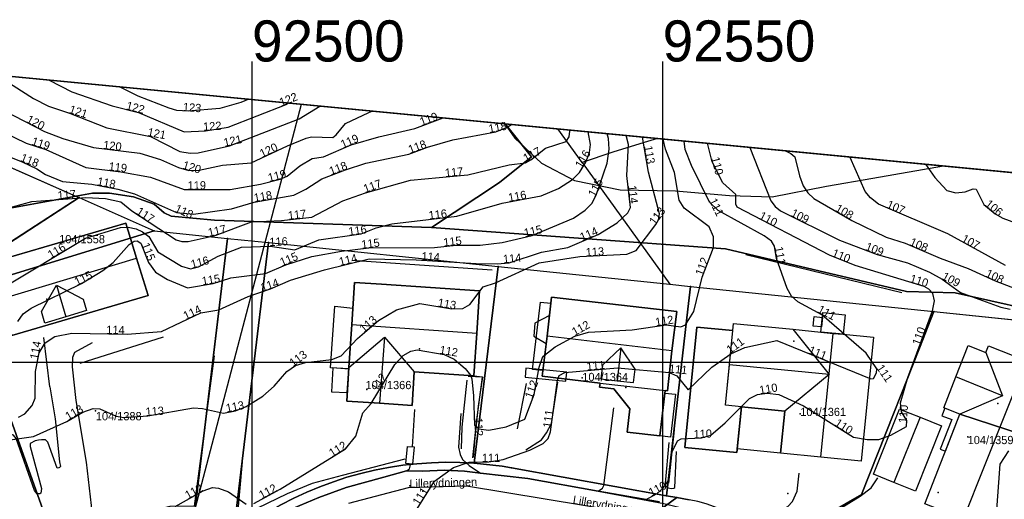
# Model space of a CAD drawing. Header units: inches. Extents: x 48 to 353, y 25 to 192.
# Tile 12 of 13: x 172 to 292, y 133 to 192. Entities that reach past the tile are written whole.
import ezdxf

# ---------------------------------------------------------------- set-up
doc = ezdxf.new("R2010")
doc.units = ezdxf.units.IN
doc.header["$MEASUREMENT"] = 0
for name, color, linetype in [('Adresse', 10, 'Continuous'), ('AnnenBygning', 10, 'Continuous'), ('AnnetVegarealAvgrensning', 10, 'Continuous'), ('ArealressursFlate', 10, 'Continuous'), ('ArealressursGrense', 10, 'Continuous'), ('Bestillingspolygon', 10, 'Continuous'), ('Bygning', 10, 'Continuous'), ('Bygningsdelelinje', 10, 'Continuous'), ('Bygningslinje', 10, 'Continuous'), ('Eiendomsgrense', 10, 'Continuous'), ('elveg20_v_kartverket_255_veglenke', 10, 'Continuous'), ('GatenavnTekst', 10, 'Continuous'), ('Gidtekst', 10, 'Continuous'), ('Gjerde', 10, 'Continuous'), ('GnrBnrTekst', 10, 'Continuous'), ('Hekk', 10, 'Continuous'), ('HoydeTekst', 10, 'Continuous'), ('HøydeKurve', 10, 'Continuous'), ('KantUtsnitt', 10, 'Continuous'), ('Kumlokk', 10, 'Continuous'), ('MurLoddrett', 10, 'Continuous'), ('Mønelinje', 10, 'Continuous'), ('Rutenett', 10, 'Continuous'), ('Rutenett_text', 10, 'Continuous'), ('Takkant', 10, 'Continuous'), ('Taksprang', 10, 'Continuous'), ('TaksprangBunn', 10, 'Continuous'), ('Teig', 10, 'Continuous'), ('Teiggrensepunkt', 10, 'Continuous'), ('Trapp', 10, 'Continuous'), ('TrappBygg', 10, 'Continuous'), ('Trase', 10, 'Continuous'), ('VegAnnenAvgrensning', 10, 'Continuous'), ('Vegdekkekant', 10, 'Continuous'), ('VegKjørende', 10, 'Continuous'), ('Veglenke', 10, 'Continuous'), ('Veranda', 10, 'Continuous')]:
    doc.layers.add(name, color=color, linetype=linetype)

msp = doc.modelspace()

# ---------------------------------------------------------------- linework, layer by layer
at = {"layer": 'Adresse'}
for p in [(175.02, 157.66), (265.96, 152.53), (220.41, 151.6), (245.51, 146.91), (290.8, 144.95), (283.53, 134.14)]:
    msp.add_point(p, dxfattribs=at)
at = {"layer": 'AnnenBygning'}
msp.add_polyline3d([(218.75, 137.66, 112.71), (218.92, 139.74, 112.71), (219.73, 139.68, 112.62), (219.56, 137.59, 112.63)], close=True, dxfattribs=at)
at = {"layer": 'AnnetVegarealAvgrensning'}
for p, q in [((175.38, 147, 113.4), (174.65, 153.01, 113.96)), ((175.38, 147, 113.4), (176.04, 143.1, 113.11)), ((219.54, 139.69, 111.13), (219.81, 144.22, 111.21))]:
    msp.add_line(p, q, dxfattribs=at)
for points in [[(178.58, 145.33, 113.11), (178.16, 149.43, 113.63), (178.18, 150.59, 113.72), (178.45, 151.2, 114.12), (180.58, 152.39, 114.12)], [(182.12, 124.2, 111.03), (181.53, 125.97, 111.21), (180.83, 129.4, 111.5), (179.84, 137.83, 112.51), (178.58, 145.33, 113.11)], [(242.14, 134.29, 110.11), (242.68, 134.65, 110.13), (242.83, 134.97, 110.13), (244.07, 144.42, 110.55)], [(176.04, 143.1, 113.11), (176.57, 137.87, 112.54), (176.69, 137.31, 112.51), (176.56, 137.16, 112.5), (176.47, 137.12, 112.49), (176.28, 137.1, 112.49), (175.15, 140.26, 112.74), (174.85, 140.55, 112.74), (174.38, 140.56, 112.74), (174, 140.5, 112.71), (173.59, 140.41, 112.67), (173, 140.1, 112.65), (172.98, 139.75, 112.64), (174.36, 134.63, 112.32), (174.29, 134.05, 112.31), (174.17, 133.96, 112.28), (173.84, 133.99, 112.27), (173.51, 134.39, 112.29), (171.27, 140.71, 112.67), (170.97, 141.09, 112.7), (170.44, 141.27, 112.71)], [(225.43, 143.75, 111.18), (225.16, 139.63, 111.02), (225.33, 138.76, 110.95), (225.63, 138.16, 110.95), (226.43, 137.43, 110.75), (227.84, 136.47, 110.61)], [(250.77, 140.23, 110.18), (250.31, 135.26, 109.71), (250.36, 134.96, 109.65), (250.68, 134.7, 109.59), (251.02, 134.6, 109.5), (251.36, 134.67, 109.36), (251.47, 134.74, 109.29), (251.69, 139.11, 109.19)], [(218.83, 136.76, 111.13), (219.16, 137.02, 111.13), (219.31, 137.48, 111.13), (219.32, 137.61, 111.13)], [(260.79, 127.55, 109.05), (260.84, 129.09, 109.06), (261.27, 129.89, 109), (262, 130.57, 108.99), (264.18, 131.86, 108.98), (265.23, 132.44, 108.98), (265.8, 133.05, 109), (266.4, 134.29, 109.13), (266.64, 136.5, 109.11)], [(274.06, 133.68, 109.22), (275.41, 134.72, 109.22), (276.19, 135.91, 109.27)], [(261.46, 126.99, 109.03), (262.5, 127.53, 109.07), (267.6, 130.03, 109.09), (271.31, 131.99, 109.14), (274.06, 133.68, 109.22)]]:
    msp.add_polyline3d(points, dxfattribs=at)
at = {"layer": 'ArealressursFlate'}
for points in [[(151.71, 186.58, 0), (230.82, 178.99, 0), (234.02, 174.99, 0), (230.15, 171.86, 0), (221.85, 166.36, 0), (195.45, 167.28, 0), (190.17, 167.74, 0), (189.32, 168.18, 0), (188.08, 169.22, 0), (185.58, 170.12, 0), (182.66, 170.56, 0), (180.57, 170.57, 0), (159.55, 166.74, 0)], [(159.55, 166.74, 0), (180.57, 170.57, 0), (182.66, 170.56, 0), (185.58, 170.12, 0), (188.08, 169.22, 0), (189.32, 168.18, 0), (190.17, 167.74, 0), (195.45, 167.28, 0), (221.85, 166.36, 0), (257.66, 163.78, 0), (279.7, 158.59, 0), (285.61, 158.45, 0), (294.32, 156.49, 0)], [(249.6, 133, 0), (242.14, 134.29, 0), (233.58, 135.83, 0), (227.84, 136.47, 0), (225.89, 136.72, 0), (223.42, 136.85, 0), (220.82, 136.74, 0), (218.83, 136.76, 0), (216.04, 135.99, 0), (211.46, 134.73, 0), (208.13, 133.53, 0), (203.53, 131.56, 0)], [(203.53, 131.56, 0), (208.13, 133.53, 0), (211.46, 134.73, 0), (216.04, 135.99, 0), (218.83, 136.76, 0), (220.82, 136.74, 0), (223.42, 136.85, 0), (225.89, 136.72, 0), (227.84, 136.47, 0), (233.58, 135.83, 0), (242.14, 134.29, 0), (249.6, 133, 0)]]:
    msp.add_polyline3d(points, dxfattribs=at)
msp.add_polyline3d([(317.28, 170.69, 0), (314.74, 163.5, 0), (311.22, 153.32, 0), (309.89, 149.92, 0), (300.16, 153.73, 0), (294.32, 156.49, 0), (285.61, 158.45, 0), (279.7, 158.59, 0), (257.66, 163.78, 0), (221.85, 166.36, 0), (230.15, 171.86, 0), (234.02, 174.99, 0), (230.82, 178.99, 0)], close=True, dxfattribs=at)
at = {"layer": 'ArealressursGrense'}
msp.add_line((242.14, 134.29), (249.6, 133), dxfattribs=at)
for points in [[(230.82, 178.99, 0), (234.02, 174.99, 0), (230.15, 171.86, 0), (221.85, 166.36, 0)], [(221.85, 166.36, 0), (195.45, 167.28, 0), (190.17, 167.74, 0), (189.32, 168.18, 0), (188.08, 169.22, 0), (185.58, 170.12, 0), (182.66, 170.56, 0), (180.57, 170.57, 0), (159.55, 166.74, 0), (145.21, 163.11, 0), (135.3, 162.34, 0), (130.99, 160.29, 0), (117.13, 155.03, 0), (97.13, 149.19, 0), (93.82, 149, 0), (82.34, 150.61, 0)], [(309.89, 149.92, 0), (300.16, 153.73, 0), (294.32, 156.49, 0), (285.61, 158.45, 0), (279.7, 158.59, 0), (257.66, 163.78, 0), (221.85, 166.36, 0)], [(196.26, 128.42, 0), (203.53, 131.56, 0), (208.13, 133.53, 0), (211.46, 134.73, 0), (216.04, 135.99, 0), (218.83, 136.76, 0)], [(218.83, 136.76, 0), (220.82, 136.74, 0), (223.42, 136.85, 0), (225.89, 136.72, 0), (227.84, 136.47, 0)], [(227.84, 136.47, 0), (233.58, 135.83, 0), (242.14, 134.29, 0)]]:
    msp.add_polyline3d(points, dxfattribs=at)
at = {"layer": 'Bestillingspolygon'}
msp.add_polyline3d([(326.35, 169.82, 0), (151.71, 186.58, 0), (80.72, 173.12, 0), (56.87, 146.7, 0), (47.8, 102.33, 0), (65.62, 54.39, 0), (117.03, 27.01, 0), (271.82, 25.09, 0)], close=True, dxfattribs=at)
at = {"layer": 'Bygning'}
for points in [[(170.75, 153.24, 119.77), (169.37, 157.65, 123), (167.98, 162.06, 119.56), (184.65, 166.91, 119.31), (185.96, 162.64, 122.98), (187.35, 158.12, 119.57)], [(211.8, 149.35, 116.92), (212.14, 154.56, 120.47), (212.48, 159.69, 116.98), (215.76, 159.47, 116.97), (227.7, 158.68, 116.97), (227.36, 153.53, 120.47), (227.02, 148.34, 116.92), (219.76, 148.82, 116.92), (219.49, 144.74, 116.98), (215.53, 144.99, 119.89), (211.53, 145.25, 116.98)], [(250.29, 146.54, 113.18), (250.25, 146.23, 113.18), (251.57, 146.08, 112.37), (250.97, 140.88, 112.37), (249.65, 141.03, 112.65), (245.69, 141.49, 113.18), (246.02, 144.33, 113.18), (244.05, 146.74, 113.18), (242.32, 146.94, 113.18), (242.39, 147.45, 113.18), (235.35, 148.28, 116.15), (235.93, 153.17, 119.58), (236.48, 157.92, 116.15), (251.71, 156.14, 116.13), (251.14, 151.39, 119.58), (250.58, 146.5, 116.15)], [(258.64, 154.71, 114.59), (265.87, 153.99, 114.59), (269.27, 153.65, 116.27), (269.5, 156.03, 114.69), (272.21, 155.76, 114.69), (271.97, 153.38, 115.18), (275.68, 153.02, 114.59), (274.17, 137.95, 114.59), (269.27, 138.44, 117.01), (264.37, 138.92, 114.59), (264.88, 144.03, 114.59), (259.6, 144.56, 114.59), (259.05, 138.99, 111.83), (252.71, 139.62, 111.89), (254.16, 154.27, 111.93), (258.55, 153.84, 111.86)], [(295.9, 140.52, 112.86), (286.19, 143.66, 112.87), (284.22, 144.43, 112.87), (285.71, 148.19, 114.84), (287.2, 152.01, 112.87), (289.37, 151.15, 112.87), (289.69, 151.97, 112.87), (294.32, 150.15, 115.43), (298.97, 148.32, 112.86)], [(283.96, 142.23, 111.8), (280.77, 134.31, 111.8), (278.17, 135.35, 113.11), (275.67, 136.36, 111.8), (278.85, 144.28, 111.8), (281.35, 143.28, 113.11)], [(295.9, 140.52, 112.86), (291.39, 129.04, 112.86), (286.62, 130.92, 115.43), (281.92, 132.77, 112.86), (286.19, 143.66, 112.87)]]:
    msp.add_polyline3d(points, close=True, dxfattribs=at)
at = {"layer": 'Bygningsdelelinje'}
msp.add_line((286.19, 143.66, 112.87), (295.9, 140.52, 112.86), dxfattribs=at)
at = {"layer": 'Bygningslinje'}
for points in [[(174.38, 156.14, 120.96), (176.18, 159.37, 122.77), (179.46, 157.67, 120.94), (179.86, 156.27, 120.94), (177.32, 155.5, 122.77), (174.79, 154.74, 120.96), (174.38, 156.14, 120.96)], [(265.87, 153.99, 114.59), (270.26, 148.48, 117.01), (264.88, 144.03, 114.59)], [(211.8, 149.35, 116.92), (216.15, 153.02, 119.89), (219.76, 148.82, 116.92)], [(246.64, 149.16, 117.68), (244.92, 151.74, 119.32), (242.66, 149.63, 117.68), (242.47, 147.97, 117.68), (244.45, 147.74, 119.32), (246.45, 147.51, 117.68), (246.64, 149.16, 117.68)], [(289.37, 151.15, 112.87), (291.4, 145.91, 114.84), (286.19, 143.66, 112.87)]]:
    msp.add_polyline3d(points, dxfattribs=at)
at = {"layer": 'Eiendomsgrense'}
for p, q in [((144.49, 185.21), (178.93, 170.03)), ((240.19, 174.29), (237.25, 178.37)), ((240.19, 174.29), (250.86, 159.49)), ((178.94, 170.03), (167.62, 162.7)), ((178.94, 170.03), (188.09, 165.99)), ((164.95, 158.89), (188.09, 165.99)), ((188.09, 165.99), (197.03, 165.06)), ((192.82, 130.21), (197.03, 165.06)), ((197.03, 165.06), (202.01, 164.56)), ((202.01, 164.56), (197.69, 128.85)), ((202.01, 164.56), (229.98, 161.65)), ((227.06, 137.7), (229.98, 161.65)), ((229.98, 161.65), (250.86, 159.49)), ((250.86, 159.49), (253.38, 159.22)), ((164.95, 158.89), (178.89, 119.85)), ((253.06, 156.44), (253.38, 159.22)), ((253.38, 159.22), (283.03, 156.15)), ((250.49, 133.73), (253.06, 156.44)), ((283.03, 156.15), (281.27, 151.68)), ((283.03, 156.15), (310.93, 153.26)), ((281.27, 151.68), (278.19, 143.91)), ((274.21, 133.9), (278.19, 143.91)), ((231.59, 137.13), (250.49, 133.73)), ((251.74, 133.52), (245.27, 128.76)), ((250.49, 133.73), (251.74, 133.52)), ((253.22, 133.24), (251.74, 133.52)), ((263.34, 127.65), (274.21, 133.9))]:
    msp.add_line(p, q, dxfattribs=at)
for points in [[(249.38, 177.21, 0), (247.74, 176.72, 0), (243.95, 175.54, 0), (240.19, 174.29, 0)], [(197.69, 128.85, 0), (199.1, 129.88, 0), (200.53, 130.86, 0), (202.01, 131.78, 0), (203.53, 132.64, 0), (205.08, 133.44, 0), (206.66, 134.17, 0), (208.27, 134.83, 0), (209.91, 135.45, 0), (211.56, 135.98, 0), (213.24, 136.45, 0), (214.93, 136.85, 0), (216.64, 137.18, 0), (218.37, 137.44, 0), (220.09, 137.63, 0), (221.84, 137.76, 0), (223.58, 137.81, 0), (225.32, 137.79, 0), (227.06, 137.7, 0)], [(227.06, 137.7, 0), (228.2, 137.6, 0), (229.33, 137.47, 0), (230.46, 137.32, 0), (231.59, 137.13, 0)]]:
    msp.add_polyline3d(points, dxfattribs=at)
at = {"layer": 'elveg20_v_kartverket_255_veglenke'}
msp.add_polyline3d([(245.29, 131.74, 110.94), (226.13, 134.91, 111.74), (219.03, 134.71, 112.04), (211.74, 132.79, 112.24)], dxfattribs=at)
at = {"layer": 'Gidtekst'}
for p in [(176.67, 164.45), (240.22, 148.09), (214, 146.67), (180.95, 144.06), (266.76, 143.72), (287.14, 140.9)]:
    msp.add_point(p, dxfattribs=at)
at = {"layer": 'Gjerde'}
for points in [[(226.9, 138.37, 112), (227.36, 142.98, 112.92), (228.08, 148.16, 113.22), (226.34, 148.23, 113.21)], [(198.87, 138.81, 113.42), (198.2, 131.05, 112.85), (204.32, 134.03, 112.89), (207.36, 135.26, 112.84), (211.02, 136.26, 112.58), (218.67, 138.24, 112.14)]]:
    msp.add_polyline3d(points, dxfattribs=at)
at = {"layer": 'Hekk'}
for p, q in [((260.13, 163.09, 112.77), (279.11, 158.46, 112.46)), ((233.37, 147.38, 113.45), (232.28, 141.89, 113.45))]:
    msp.add_line(p, q, dxfattribs=at)
msp.add_polyline3d([(195.38, 150.75, 114.54), (192.98, 132.48, 113.06), (189.98, 132.43, 113.11), (186.12, 131.43, 113.28), (182.73, 129.71, 113.32)], dxfattribs=at)
at = {"layer": 'HøydeKurve'}
for points in [[(168.84, 184.94, 121), (173.39, 182.06, 121), (175.21, 181.16, 121), (177.79, 180.31, 121), (182.34, 178.5, 121), (187.65, 177.46, 121), (191.23, 175.62, 121), (192.48, 175.44, 121), (193.46, 175.48, 121), (197.26, 176.33, 121), (205.74, 179.6, 121), (208.28, 181.15, 121)], [(175.3, 184.32, 122), (178.05, 182.87, 122), (182.96, 181.2, 122), (186.18, 180.36, 122), (191.75, 178.01, 122), (194.33, 178.16, 122), (197.1, 178.59, 122), (204.18, 181.34, 122), (204.44, 181.52, 122)], [(199.62, 181.98, 123), (198.65, 181.59, 123), (196.1, 180.85, 123), (192.24, 180.52, 123), (190.85, 180.63, 123), (189.91, 180.9, 123), (186.13, 182.35, 123), (183.88, 183.49, 123)], [(167.23, 181.93, 120), (174.73, 178.07, 120), (176.98, 177.23, 120), (180.69, 176.1, 120), (186.36, 175.43, 120), (188.86, 174.65, 120), (191.07, 173.68, 120), (192.3, 173.31, 120), (193.59, 173.35, 120), (196.43, 173.96, 120), (199.92, 174.24, 120), (204.34, 176.33, 120), (206.61, 177.24, 120), (207.26, 177.43, 120), (209.83, 177.34, 120), (210.27, 177.65, 120), (211.39, 179.05, 120), (214.21, 180.39, 120), (214.64, 180.54, 120)], [(169.75, 177.99, 119), (172.49, 176.66, 119), (174.91, 175.88, 119), (179.78, 173.68, 119), (184.04, 173.17, 119), (187.63, 172.5, 119), (191.73, 171.01, 119), (197.35, 171.02, 119), (201.04, 171.65, 119), (203.44, 172.26, 119), (204.29, 172.64, 119), (205.83, 173.89, 119), (207.33, 174.76, 119), (208.7, 174.96, 119), (212.09, 176.43, 119), (215.44, 177.42, 119), (219.83, 178.42, 119), (223.29, 179.71, 119)], [(169.99, 175.19, 118), (172.11, 174.35, 118), (173.81, 173.52, 118), (174.86, 172.81, 118), (176.92, 171.96, 118), (180.5, 171.65, 118), (183.67, 171.05, 118), (185.7, 170.49, 118), (190.81, 168.2, 118), (192.9, 168.02, 118), (197.52, 168.65, 118), (200.28, 169.47, 118), (205.11, 170.32, 118), (206.55, 171.05, 118), (208.49, 172.31, 118), (211.38, 173.4, 118), (213.86, 174.21, 118), (219.08, 175.3, 118), (221.39, 176.15, 118), (224.46, 177.03, 118), (229.7, 178.03, 118), (230.97, 178.53, 118), (231.61, 178.91, 118)], [(167.28, 167.94, 117), (173.2, 169.56, 117), (179.78, 170.04, 117), (182.15, 169.92, 117), (184.03, 169.49, 117), (185.36, 168.41, 117), (190.75, 164.87, 117), (191.48, 164.66, 117), (192.25, 164.69, 117), (195.5, 165.42, 117), (199.94, 167.08, 117), (203.6, 167.23, 117), (207.29, 167.65, 117), (211.06, 169.61, 117), (213.82, 170.59, 117), (219.29, 172.15, 117), (226.3, 172.77, 117), (231.31, 173.99, 117), (233.29, 174.25, 117), (233.97, 174.62, 117), (235.73, 176.03, 117), (238.27, 176.84, 117), (238.63, 177.4, 117), (238.72, 178.09, 117), (238.69, 178.23, 117)], [(169.47, 158.93, 116), (179.72, 165.07, 116), (183.98, 166.38, 116), (184.93, 166.43, 116), (185.92, 166.23, 116), (186.69, 165.87, 116), (187.45, 165.28, 116), (188.54, 163.41, 116), (191.41, 161.67, 116), (192.53, 161.35, 116), (193.49, 161.6, 116), (195.88, 162.91, 116), (198.71, 163.98, 116), (202.2, 164.12, 116), (205.21, 163.65, 116), (208.16, 164.87, 116), (213.29, 165.59, 116), (215.14, 166.35, 116), (217.02, 166.84, 116), (224.95, 167.74, 116), (230.47, 169.34, 116), (235.22, 170.24, 116), (237.32, 171.13, 116), (239.04, 172.22, 116), (239.86, 173.06, 116), (240.63, 174.34, 116), (241.09, 175.49, 116), (241.23, 176.46, 116), (240.93, 178.02, 116)], [(171.48, 154.93, 115), (172.16, 155.87, 115), (173.1, 156.57, 115), (179.25, 159.56, 115), (181.85, 161.16, 115), (183.09, 162.11, 115), (185.04, 164.31, 115), (185.66, 164.7, 115), (186.03, 164.74, 115), (186.46, 164.49, 115), (187.39, 162.14, 115), (188.26, 160.96, 115), (189.72, 160.04, 115), (192.15, 159.05, 115), (195.27, 159.56, 115), (197.44, 160.26, 115), (201.63, 160.79, 115), (204.12, 161.83, 115), (207.28, 162.87, 115), (210.89, 163.5, 115), (214.23, 163.9, 115), (222.23, 163.94, 115), (224.88, 164.24, 115), (227.79, 164.21, 115), (230.46, 164.55, 115), (234.1, 165.41, 115), (239.13, 167.5, 115), (240.58, 168.49, 115), (241.36, 169.32, 115), (241.89, 170.3, 115), (243.25, 174.21, 115), (243.48, 175.93, 115), (243.41, 177.21, 115), (243.26, 177.79, 115)], [(171.57, 143.29, 114), (172.34, 143.69, 114), (173.25, 144.72, 114), (173.59, 145.6, 114), (173.65, 148.85, 114), (174.09, 151.13, 114), (174.82, 152.34, 114), (176, 153.1, 114), (178.06, 153.51, 114), (184.79, 153.39, 114), (188.99, 153.72, 114), (193.76, 155.99, 114), (195.95, 156.36, 114), (199.53, 157.97, 114), (202.27, 158.9, 114), (204.7, 159.99, 114), (208.82, 161.24, 114), (214.25, 162.56, 114), (219.99, 162.44, 114), (227.3, 162.01, 114), (229.87, 161.96, 114), (231.31, 162.09, 114), (235.26, 163.38, 114), (238.46, 163.94, 114), (242.15, 165.54, 114), (244.45, 166.96, 114), (245.75, 168.16, 114), (246.07, 168.8, 114), (245.66, 172.69, 114), (245.83, 176.5, 114), (245.55, 177.58, 114)], [(167.34, 140.11, 113), (173.4, 140.96, 113), (177.46, 142.79, 113), (179.4, 143.92, 113), (180.68, 144.34, 113), (181.48, 144.3, 113), (183.48, 143.41, 113), (184.38, 143.26, 113), (187.31, 143.47, 113), (192.9, 144.43, 113), (193.98, 144.35, 113), (196.53, 143.8, 113), (197.99, 144.09, 113), (199.28, 144.58, 113), (201.32, 145.86, 113), (202.72, 147.09, 113), (204.24, 148.85, 113), (205.28, 149.6, 113), (206.5, 149.97, 113), (209.74, 150.3, 113), (210.85, 150.77, 113), (212.86, 152.88, 113), (215.41, 155.07, 113), (217.59, 156.36, 113), (220.45, 157.14, 113), (224.35, 156.47, 113), (225.69, 156.53, 113), (226.52, 157.03, 113), (228.13, 159.18, 113), (229.64, 159.64, 113), (234.95, 162.1, 113), (239.92, 162.84, 113), (245.66, 163.12, 113), (246.78, 163.59, 113), (249.16, 166.74, 113), (249.49, 167.33, 113), (249.6, 168.06, 113), (248.26, 173.1, 113), (247.55, 177.38, 113)], [(200.23, 132.81, 112), (203.44, 134.52, 112), (211.39, 139.43, 112), (212.63, 141, 112), (213.51, 143.84, 112), (214.5, 144.96, 112), (217.4, 149.69, 112), (218.4, 150.79, 112), (219.36, 151.33, 112), (220.1, 151.48, 112), (223.42, 150.92, 112), (224.61, 150.36, 112), (225.97, 149.21, 112), (226.6, 148.41, 112), (226.76, 147.96, 112), (226.99, 145.89, 112), (227.1, 142.34, 112), (227.59, 141.88, 112), (228.83, 141.72, 112), (230.95, 142.12, 112), (233.24, 143.06, 112), (234.34, 146.07, 112), (234.98, 149.4, 112), (235.4, 150.67, 112), (236.9, 151.85, 112), (239.31, 153.17, 112), (240.97, 153.66, 112), (246.28, 153.91, 112), (250.44, 154.55, 112), (252.22, 154.3, 112), (252.8, 154.52, 112), (253.78, 156.16, 112), (254.83, 160.32, 112), (256.19, 163.93, 112), (256.18, 165.25, 112), (255.65, 166.47, 112), (252.63, 168.75, 112), (252.01, 169.7, 112), (251.45, 173.07, 112), (250.34, 175.9, 112), (250.08, 177.14, 112)], [(220.03, 132.01, 111), (222.24, 135.53, 111), (224.53, 137.18, 111), (226.44, 137.83, 111), (228.82, 137.85, 111), (230.58, 138.16, 111), (233.85, 139.3, 111), (235.46, 140.11, 111), (236.05, 140.72, 111), (236.35, 141.51, 111), (237.19, 147.8, 111), (237.41, 148.37, 111), (238.11, 148.74, 111), (244.5, 149.32, 111), (250.81, 148.72, 111), (251.71, 148.33, 111), (253.12, 146.62, 111), (256, 149.37, 111), (258.29, 151.02, 111), (259.99, 151.76, 111), (263.91, 152.61, 111), (275.35, 147.97, 111), (275.68, 148.02, 111), (276.04, 148.69, 111), (276.06, 149.18, 111), (274.77, 151.08, 111), (269.39, 155.77, 111), (266.45, 157.32, 111), (265.68, 158.02, 111), (265.18, 158.94, 111), (263.88, 162.62, 111), (263.61, 164.12, 111), (263.26, 164.71, 111), (262.38, 165.36, 111), (256.77, 168.45, 111), (255.71, 169.46, 111), (253.53, 173.94, 111), (252.75, 175.88, 111), (252.63, 176.9, 111)], [(247.91, 133.25, 110), (249.33, 134.01, 110), (250.08, 134.67, 110), (250.8, 135.72, 110), (251.14, 138.99, 110), (251.81, 140.43, 110), (252.27, 140.67, 110), (254.72, 140.77, 110), (255.85, 141.13, 110), (257.62, 142.6, 110), (260.58, 145.58, 110), (261.54, 146.04, 110), (262.71, 146.23, 110), (264.13, 146.04, 110), (267.17, 144.69, 110), (273.23, 140.86, 110), (274.92, 140.57, 110), (276.31, 140.6, 110), (277.78, 141.09, 110), (279.68, 142.18, 110), (279.74, 142.91, 110), (279.07, 143.94, 110), (278.95, 145.03, 110), (279.86, 148.14, 110), (282.87, 156.24, 110), (283.1, 157.47, 110), (282.88, 158.36, 110), (282.43, 158.87, 110), (281.85, 159.2, 110), (273.45, 161.74, 110), (270.3, 163, 110), (259.07, 168.84, 110), (258.9, 169.21, 110), (258.92, 170.39, 110), (257.33, 171.82, 110), (256.03, 174.36, 110), (255.45, 176.63, 110)], [(260.62, 176.13, 109), (263.19, 169.64, 109), (263.7, 168.93, 109), (264.37, 168.4, 109), (271.52, 164.84, 109), (276.13, 163.09, 109), (279.8, 162.08, 109), (282.48, 160.93, 109), (284.02, 160.1, 109), (286.27, 158.49, 109), (291.19, 156.69, 109), (292.31, 156.46, 109)], [(264.97, 175.71, 108), (265.62, 175.4, 108), (266.11, 174.98, 108), (266.66, 172.67, 108), (267.13, 171.45, 108), (267.66, 170.6, 108), (268.4, 169.9, 108), (273.03, 167.24, 108), (277.22, 165.22, 108), (279.52, 164.46, 108), (283.79, 162.65, 108), (287.2, 161.41, 108), (290.47, 159.87, 108), (296.53, 157.57, 108)], [(291.75, 161.76, 107), (284.72, 165.59, 107), (276.28, 169.21, 107), (275.29, 169.99, 107), (274.67, 170.76, 107), (272.85, 174.88, 107), (272.78, 174.96, 107)], [(282.01, 174.08, 106), (283.13, 172.46, 106), (284.6, 170.89, 106), (285.7, 170.6, 106), (286.83, 170.7, 106), (287.8, 171.08, 106), (288.17, 171.04, 106), (289.12, 169.16, 106), (290.47, 168.05, 106), (291.42, 167.53, 106), (294.06, 166.56, 106)], [(292.1, 139.22, 109), (291.05, 137.57, 109), (290.62, 131.47, 109)], [(190.65, 132.42, 112), (194.07, 134.34, 112), (195.2, 134.74, 112), (195.91, 134.67, 112), (197.16, 134.21, 112), (199.29, 132.72, 112)]]:
    msp.add_polyline3d(points, dxfattribs=at)
at = {"layer": 'KantUtsnitt'}
for p, q in [((230.82, 178.99), (317.28, 170.69)), ((237.25, 178.37), (249.38, 177.21)), ((249.38, 177.21), (326.35, 169.82))]:
    msp.add_line(p, q, dxfattribs=at)
for points in [[(326.35, 169.82, 0), (271.82, 25.09, 0), (117.03, 27.02, 0), (65.62, 54.39, 0), (47.8, 102.33, 0), (56.88, 146.7, 0), (80.72, 173.12, 0), (151.71, 186.58, 0), (326.35, 169.82, 0)], [(132.74, 182.98, 127.29), (151.71, 186.58, 127.29), (326.35, 169.82, 127.29), (271.82, 25.09, 127.29), (117.03, 27.02, 127.29), (65.62, 54.39, 127.29), (47.8, 102.33, 127.29), (56.88, 146.7, 127.29), (80.72, 173.12, 127.29), (132.74, 182.98, 127.29)], [(326.35, 169.82, 0), (271.82, 25.09, 0), (117.03, 27.02, 0), (65.62, 54.39, 0), (47.8, 102.33, 0), (56.88, 146.7, 0), (80.72, 173.12, 0), (151.71, 186.58, 0), (326.35, 169.82, 0)], [(125.08, 181.53, 0), (151.71, 186.58, 0), (230.82, 178.99, 0)], [(130.42, 182.54, 124.45), (151.71, 186.58, 122.14), (317.28, 170.69, 104.44)], [(144.49, 185.21, 0), (151.71, 186.58, 0), (237.25, 178.37, 0)]]:
    msp.add_polyline3d(points, dxfattribs=at)
at = {"layer": 'Kumlokk'}
for p in [(219.22, 134.94, 110.99), (220.8, 134.31, 110.83), (265.24, 134.01, 109.16)]:
    msp.add_point(p, dxfattribs=at)
at = {"layer": 'MurLoddrett'}
for p, q in [((212.14, 162.42, 114.31), (229.26, 161.22, 113.7)), ((179.1, 149.89, 113.57), (189.21, 153.09, 113.87)), ((250.74, 135.26, 109.93), (251.45, 141.74, 110.31))]:
    msp.add_line(p, q, dxfattribs=at)
for points in [[(226.17, 147.8, 112.14), (225.56, 142.1, 112.14), (225.46, 139.45, 111.68)], [(227.02, 148.34, 112.76), (228.07, 148.21, 112.84), (227.54, 144.62, 112.67), (227.13, 140.84, 112.06), (226.93, 138.43, 111.36)], [(233.33, 139.32, 111.19), (235.27, 140.53, 111.25), (235.87, 141.4, 111.25), (236.47, 142.52, 111.25), (237.23, 147.55, 111.25)]]:
    msp.add_polyline3d(points, dxfattribs=at)
at = {"layer": 'Mønelinje'}
for p, q in [((169.37, 157.65, 123), (185.96, 162.64, 122.98)), ((176.18, 159.37, 122.77), (177.32, 155.5, 122.77)), ((212.14, 154.56, 120.47), (227.36, 153.53, 120.47)), ((269.27, 138.44, 117.01), (270.76, 153.5, 117.01)), ((216.15, 153.02, 119.89), (215.53, 144.99, 119.89)), ((251.14, 151.39, 119.58), (235.93, 153.17, 119.58)), ((244.92, 151.74, 119.32), (244.45, 147.74, 119.32)), ((286.62, 130.92, 115.43), (294.32, 150.15, 115.43)), ((270.26, 148.48, 117.01), (258.14, 149.67, 117.01)), ((291.4, 145.91, 114.84), (285.71, 148.19, 114.84)), ((281.35, 143.28, 113.11), (278.17, 135.35, 113.11))]:
    msp.add_line(p, q, dxfattribs=at)
at = {"layer": 'Rutenett'}
for p, q in [((200, 186.58), (200, 25.09)), ((250, 186.58), (250, 25.09)), ((47.8, 150), (326.35, 150))]:
    msp.add_line(p, q, dxfattribs=at)
at = {"layer": 'Takkant'}
for p, q in [((258.55, 153.84, 115.01), (258.64, 154.71, 114.59)), ((258.64, 154.71, 114.59), (265.87, 153.99, 114.59)), ((265.87, 153.99, 114.59), (269.27, 153.65, 116.27)), ((250.25, 146.23, 113.18), (250.29, 146.54, 113.18)), ((264.88, 144.03, 114.59), (259.6, 144.56, 114.59))]:
    msp.add_line(p, q, dxfattribs=at)
for points in [[(170.75, 153.24, 119.77), (187.35, 158.12, 119.57), (185.96, 162.64, 122.98), (184.65, 166.91, 119.31), (167.98, 162.06, 119.56), (169.37, 157.65, 123), (170.75, 153.24, 119.77)], [(211.8, 149.35, 116.92), (211.53, 145.25, 116.98), (215.53, 144.99, 119.89), (219.49, 144.74, 116.98), (219.76, 148.82, 116.92), (227.02, 148.34, 116.92), (227.36, 153.53, 120.47), (227.7, 158.68, 116.97), (215.76, 159.47, 116.97), (212.48, 159.69, 116.98), (212.14, 154.56, 120.47), (211.8, 149.35, 116.92)], [(250.29, 146.54, 116.15), (250.58, 146.5, 116.15), (251.14, 151.39, 119.58), (251.71, 156.14, 116.13), (236.48, 157.92, 116.15), (235.93, 153.17, 119.58), (235.35, 148.28, 116.15), (242.39, 147.45, 116.15)], [(269.27, 153.65, 115.2), (269.5, 156.03, 114.69), (272.21, 155.76, 114.69), (271.97, 153.38, 115.18)], [(258.55, 153.84, 111.86), (254.16, 154.27, 111.93), (252.71, 139.62, 111.89), (259.05, 138.99, 111.83), (259.6, 144.56, 111.83)], [(271.97, 153.38, 116.41), (275.68, 153.02, 114.59), (274.17, 137.95, 114.59), (269.27, 138.44, 117.01), (264.37, 138.92, 114.59), (264.88, 144.03, 114.59)], [(286.19, 143.66, 112.87), (284.22, 144.43, 112.87), (285.71, 148.19, 114.84), (287.2, 152.01, 112.87), (289.37, 151.15, 112.87), (289.69, 151.97, 112.87), (294.32, 150.15, 115.43), (298.97, 148.32, 112.86), (295.9, 140.52, 112.86)], [(242.39, 147.45, 113.18), (242.32, 146.94, 113.18), (244.05, 146.74, 113.18), (246.02, 144.33, 113.18), (245.69, 141.49, 113.18), (249.65, 141.03, 113.18)], [(250.25, 146.23, 112.65), (251.57, 146.08, 112.37), (250.97, 140.88, 112.37), (249.65, 141.03, 112.65)], [(283.96, 142.23, 111.8), (280.77, 134.31, 111.8), (278.17, 135.35, 113.11), (275.67, 136.36, 111.8), (278.85, 144.28, 111.8), (281.35, 143.28, 113.11), (283.96, 142.23, 111.8)], [(295.9, 140.52, 112.86), (291.39, 129.04, 112.86), (286.62, 130.92, 115.43), (281.92, 132.77, 112.86), (286.19, 143.66, 112.87)], [(218.75, 137.66, 112.71), (218.92, 139.74, 112.71), (219.73, 139.68, 112.62), (219.56, 137.59, 112.63), (218.75, 137.66, 112.71)]]:
    msp.add_polyline3d(points, dxfattribs=at)
at = {"layer": 'Taksprang'}
for p, q in [((269.27, 153.65, 116.27), (270.76, 153.5, 117.01)), ((270.76, 153.5, 117.01), (271.97, 153.38, 116.41)), ((242.39, 147.45, 116.15), (250.29, 146.54, 116.15)), ((249.65, 141.03, 113.18), (250.25, 146.23, 113.18)), ((259.6, 144.56, 114.59), (257.65, 144.75, 114.59))]:
    msp.add_line(p, q, dxfattribs=at)
msp.add_polyline3d([(257.65, 144.75, 114.59), (258.14, 149.67, 117.01), (258.55, 153.84, 115.01)], dxfattribs=at)
at = {"layer": 'TaksprangBunn'}
for p, q in [((271.97, 153.38, 115.18), (269.27, 153.65, 115.2)), ((242.39, 147.45, 113.18), (250.29, 146.54, 113.18)), ((250.25, 146.23, 112.65), (249.65, 141.03, 112.65))]:
    msp.add_line(p, q, dxfattribs=at)
msp.add_polyline3d([(259.6, 144.56, 111.83), (257.65, 144.75, 111.83), (258.55, 153.84, 111.86)], dxfattribs=at)
at = {"layer": 'Teig'}
for points in [[(144.49, 185.21, 0), (178.93, 170.03, 0), (178.94, 170.03, 0), (167.62, 162.7, 0)], [(192.82, 130.21, 0), (197.03, 165.06, 0), (202.01, 164.56, 0), (197.69, 128.85, 0)], [(203.53, 132.64, 0), (205.08, 133.44, 0), (206.66, 134.17, 0), (208.27, 134.83, 0), (209.91, 135.45, 0), (211.56, 135.98, 0), (213.24, 136.45, 0), (214.93, 136.85, 0), (216.64, 137.18, 0), (218.37, 137.44, 0), (220.09, 137.63, 0), (221.84, 137.76, 0), (223.58, 137.81, 0), (225.32, 137.79, 0), (227.06, 137.7, 0), (228.2, 137.6, 0), (229.33, 137.47, 0), (230.46, 137.32, 0), (231.59, 137.13, 0), (250.49, 133.73, 0), (251.74, 133.52, 0), (245.27, 128.76, 0)], [(245.27, 128.76, 0), (251.74, 133.52, 0), (253.22, 133.24, 0)]]:
    msp.add_polyline3d(points, dxfattribs=at)
for points in [[(164.95, 158.89, 0), (167.62, 162.7, 0), (178.94, 170.03, 0), (188.09, 165.99, 0)], [(179.68, 121.9, 0), (178.89, 119.85, 0), (164.95, 158.89, 0), (188.09, 165.99, 0), (197.03, 165.06, 0), (192.82, 130.21, 0), (191.84, 130.25, 0), (190.86, 130.22, 0), (189.89, 130.11, 0), (188.92, 129.92, 0), (187.98, 129.67, 0), (187.06, 129.35, 0), (186.16, 128.96, 0), (185.29, 128.5, 0), (184.46, 127.97, 0), (183.68, 127.38, 0), (182.93, 126.74, 0), (182.25, 126.05, 0), (181.61, 125.3, 0), (181.03, 124.5, 0), (180.52, 123.68, 0), (180.06, 122.81, 0)], [(197.69, 128.85, 0), (202.01, 164.56, 0), (229.98, 161.65, 0), (227.06, 137.7, 0), (225.32, 137.79, 0), (223.58, 137.81, 0), (221.84, 137.76, 0), (220.09, 137.63, 0), (218.37, 137.44, 0), (216.64, 137.18, 0), (214.93, 136.85, 0), (213.24, 136.45, 0), (211.56, 135.98, 0), (209.91, 135.45, 0), (208.27, 134.83, 0), (206.66, 134.17, 0), (205.08, 133.44, 0), (203.53, 132.64, 0), (202.01, 131.78, 0), (200.53, 130.86, 0), (199.1, 129.88, 0)], [(231.59, 137.13, 0), (230.46, 137.32, 0), (229.33, 137.47, 0), (228.2, 137.6, 0), (227.06, 137.7, 0), (229.98, 161.65, 0), (250.86, 159.49, 0), (253.38, 159.22, 0), (253.06, 156.44, 0), (250.49, 133.73, 0)], [(139.24, 151.34, 0), (164.95, 158.89, 0), (178.89, 119.85, 0), (176.17, 112.76, 0), (175.91, 113.49, 0), (169.03, 132.08, 0), (147, 125.47, 0)], [(251.74, 133.52, 0), (250.49, 133.73, 0), (253.06, 156.44, 0), (253.38, 159.22, 0), (283.03, 156.15, 0), (281.27, 151.68, 0), (278.19, 143.91, 0), (274.21, 133.9, 0), (263.34, 127.65, 0), (262.59, 128.42, 0), (261.8, 129.14, 0), (260.97, 129.82, 0), (260.11, 130.44, 0), (259.2, 131.01, 0), (258.26, 131.53, 0), (257.3, 131.99, 0), (256.31, 132.4, 0), (255.3, 132.74, 0), (254.27, 133.02, 0), (253.22, 133.24, 0)], [(281.27, 151.68, 0), (283.03, 156.15, 0), (310.93, 153.26, 0), (309.94, 150.69, 0), (308.94, 148.14, 0), (304.53, 136.92, 0), (299.38, 123.89, 0), (286.53, 126.19, 0), (273.04, 128.61, 0), (265.69, 124.39, 0), (265.17, 125.26, 0), (264.6, 126.09, 0), (263.99, 126.88, 0), (263.34, 127.65, 0), (274.21, 133.9, 0), (278.19, 143.91, 0)]]:
    msp.add_polyline3d(points, close=True, dxfattribs=at)
at = {"layer": 'Teiggrensepunkt'}
for p in [(240.19, 174.29), (178.94, 170.03), (188.09, 165.99), (197.03, 165.06), (202.01, 164.56), (229.98, 161.65), (250.86, 159.49), (253.38, 159.22), (253.06, 156.44), (283.03, 156.15), (281.27, 151.68), (278.19, 143.91), (227.06, 137.7), (231.59, 137.13), (250.49, 133.73), (251.74, 133.52), (274.21, 133.9)]:
    msp.add_point(p, dxfattribs=at)
at = {"layer": 'Trapp'}
msp.add_polyline3d([(233.35, 149.28, 112.82), (233.25, 148.18, 112.82), (238.23, 147.69, 110.58), (238.33, 148.79, 110.59)], close=True, dxfattribs=at)
at = {"layer": 'TrappBygg'}
msp.add_line((269.45, 155.44, 112.59), (269.33, 154.29, 112.59), dxfattribs=at)
for points in [[(269.33, 154.29, 112.59), (268.34, 154.38, 111.41), (268.46, 155.54, 111.41), (269.45, 155.44, 112.59)], [(283.99, 143.48, 110.32), (285.21, 143, 110.32), (283.79, 139.4, 109.47), (284.43, 139.15, 109.47), (286.19, 143.66, 110.32), (284.34, 144.39, 110.32), (283.99, 143.48, 110.32)]]:
    msp.add_polyline3d(points, dxfattribs=at)
at = {"layer": 'Trase'}
msp.add_polyline3d([(164.74, 26.42, 136.39), (188.46, 114.56, 131.7), (206.05, 181.37, 142.34)], dxfattribs=at)
at = {"layer": 'VegAnnenAvgrensning'}
for points in [[(218.83, 136.76, 111.13), (220.82, 136.74, 110.96), (223.42, 136.85, 110.88), (225.89, 136.72, 110.76), (227.84, 136.47, 110.61)], [(242.14, 134.29, 110.11), (250.13, 132.81, 109.67), (253.32, 132.01, 109.48), (255.74, 131.09, 109.35), (257.47, 130.1, 109.24), (259.27, 128.84, 109.11), (260.79, 127.55, 109.05)]]:
    msp.add_polyline3d(points, dxfattribs=at)
at = {"layer": 'Vegdekkekant'}
for points in [[(196.26, 128.42, 111.29), (203.53, 131.56, 111.47), (208.13, 133.53, 111.42), (211.46, 134.73, 111.38), (216.04, 135.99, 111.29), (218.83, 136.76, 111.13)], [(227.84, 136.47, 110.61), (233.58, 135.83, 110.5), (242.14, 134.29, 110.11)]]:
    msp.add_polyline3d(points, dxfattribs=at)
at = {"layer": 'VegKjørende'}
msp.add_polyline3d([(203.53, 131.56, 111.47), (208.13, 133.53, 111.42), (211.46, 134.73, 111.38), (216.04, 135.99, 111.29), (218.83, 136.76, 111.13), (220.82, 136.74, 110.96), (223.42, 136.85, 110.88), (225.89, 136.72, 110.76), (227.84, 136.47, 110.61), (233.58, 135.83, 110.5), (242.14, 134.29, 110.11), (250.13, 132.81, 109.67)], dxfattribs=at)
at = {"layer": 'Veglenke'}
msp.add_polyline3d([(230.77, 178.99, 118.12), (231.99, 177.27, 117.62), (235.24, 174.2, 116.38), (239.26, 172.11, 115.53), (244.81, 170.97, 114.07), (251.58, 170.84, 111.99), (258.15, 170.29, 109.89), (263.34, 170.11, 108.71), (269.96, 171.4, 107.32), (275.6, 172.39, 106.56), (284.19, 173.87, 105.57)], dxfattribs=at)
at = {"layer": 'Veranda'}
msp.add_line((250.29, 146.54, 114.22), (249.65, 141.03, 114.22), dxfattribs=at)
for points in [[(235.43, 148.97, 114.35), (234.17, 149.12, 114.35), (235.13, 157.31, 114.35), (236.39, 157.16, 114.35)], [(211.79, 149.18, 115.22), (209.58, 149.3, 115.22), (210.1, 156.79, 115.22), (212.28, 156.58, 115.22)], [(236.21, 155.67, 116.97), (234.42, 154.73, 116.97), (234.31, 153.15, 116.97), (235.81, 152.25, 116.97)], [(209.84, 149.29, 113.19), (209.68, 146.4, 113.19), (211.6, 146.29, 113.19), (211.79, 149.16, 113.19), (209.84, 149.29, 113.19)], [(249.65, 141.03, 114.22), (245.69, 141.49, 114.22), (246.02, 144.33, 114.22), (244.05, 146.74, 114.22), (242.32, 146.94, 114.22), (242.39, 147.45, 114.22)], [(264.37, 138.92, 113.09), (259.09, 139.44, 113.09), (259.6, 144.56, 113.09), (264.88, 144.03, 113.09), (264.37, 138.92, 113.09)]]:
    msp.add_polyline3d(points, dxfattribs=at)

# ---------------------------------------------------------------- texts
at = {"layer": 'GatenavnTekst'}
for rotation, p in [(1.6056, (219.18, 134.71, 112.03)), (350.6326, (239.01, 132.78, 111.2))]:
    msp.add_text('Lillerydningen', height=1, rotation=rotation, dxfattribs=at).set_placement(p)
at = {"layer": 'GnrBnrTekst'}
for s, p in [('104/1558', (176.52, 164.46)), ('104/1364', (240.22, 147.69)), ('104/1366', (213.83, 146.71)), ('104/1388', (180.99, 142.92)), ('104/1361', (266.76, 143.44)), ('104/1359', (287.14, 140.02))]:
    msp.add_text(s, height=1, dxfattribs=at).set_placement(p)
at = {"layer": 'HoydeTekst'}
for s, rotation, p in [('122', 21.2271, (203.57, 181.1, 122)), ('121', 341.7652, (177.66, 180.35, 121)), ('122', 345.3791, (184.61, 180.77, 122)), ('123', 355.4752, (191.56, 180.57, 123)), ('120', 332.7666, (172.46, 179.24, 120)), ('119', 20.4471, (220.65, 178.73, 119)), ('122', 3.3274, (194.08, 178.15, 122)), ('118', 10.8044, (228.9, 177.88, 118)), ('121', 348.9185, (187.22, 177.54, 121)), ('121', 12.6086, (196.67, 176.2, 121)), ('119', 23.4429, (211.06, 175.98, 119)), ('119', 342.1351, (173.09, 176.47, 119)), ('120', 353.2608, (181.85, 175.96, 120)), ('120', 25.3072, (201.23, 174.86, 120)), ('118', 20.2019, (219.25, 175.36, 118)), ('113', 279.4189, (247.74, 176.26, 113)), ('118', 338.3852, (171.73, 174.5, 118)), ('117', 28.5514, (233.36, 174.29, 117)), ('116', 58.9705, (240.13, 173.51, 116)), ('119', 353.1731, (182.51, 173.35, 119)), ('120', 343.258, (191.48, 173.56, 120)), ('118', 20.6646, (209.62, 172.74, 118)), ('110', 284.3328, (255.91, 174.84, 110)), ('119', 14.2607, (202.09, 171.92, 119)), ('117', 5.0544, (223.54, 172.53, 117)), ('118', 349.2822, (181.1, 171.54, 118)), ('119', 0.1019, (192.17, 171.01, 119)), ('117', 19.5485, (213.78, 170.58, 117)), ('115', 61.5948, (241.74, 170.01, 115)), ('117', 4.1722, (176.37, 169.79, 117)), ('118', 9.9809, (200.32, 169.48, 118)), ('116', 10.7289, (231.3, 169.5, 116)), ('114', 276.0167, (245.79, 171.47, 114)), ('118', 335.8609, (190.52, 168.33, 118)), ('111', 295.9479, (255.62, 169.65, 111)), ('108', 330.122, (270.94, 168.44, 108)), ('107', 336.785, (277.19, 168.82, 107)), ('106', 320.5722, (289.19, 169.1, 106)), ('117', 326.7042, (185.83, 168.1, 117)), ('117', 6.4935, (204.44, 167.33, 117)), ('116', 6.475, (221.57, 167.36, 116)), ('113', 52.9269, (249.06, 166.6, 113)), ('110', 332.524, (261.66, 167.49, 110)), ('109', 333.5312, (265.53, 167.82, 109)), ('117', 12.6594, (194.77, 165.26, 117)), ('116', 7.9893, (211.82, 165.38, 116)), ('115', 13.2931, (233.25, 165.21, 115)), ('114', 23.4418, (240.19, 164.69, 114)), ('107', 331.4181, (286.31, 164.72, 107)), ('116', 30.9226, (175.51, 162.55, 116)), ('115', 291.5909, (186.53, 164.3, 115)), ('116', 2.2972, (202.14, 164.12, 116)), ('115', 6.8292, (213.38, 163.8, 115)), ('115', 6.4588, (223.36, 164.07, 115)), ('109', 339.2128, (274.61, 163.67, 109)), ('108', 337.0285, (280, 164.26, 108)), ('115', 22.6689, (203.65, 161.64, 115)), ('114', 13.6632, (210.73, 161.7, 114)), ('114', 356.6335, (220.62, 162.4, 114)), ('114', 5.1586, (230.61, 162.03, 114)), ('113', 2.7927, (240.66, 162.88, 113)), ('111', 280.204, (263.63, 163.98, 111)), ('110', 338.1986, (270.54, 162.9, 110)), ('116', 14.5966, (192.7, 161.39, 116)), ('112', 69.357, (254.87, 160.42, 112)), ('115', 25.928, (178.67, 159.28, 115)), ('115', 9.2836, (193.98, 159.35, 115)), ('109', 331.6771, (283.93, 160.15, 109)), ('108', 334.782, (289.24, 160.45, 108)), ('114', 18.748, (201.26, 158.56, 114)), ('110', 343.1757, (280.03, 159.75, 110)), ('113', 350.252, (222.57, 156.78, 113)), ('114', 25.4494, (191.93, 155.12, 114)), ('111', 332.2013, (268.77, 156.1, 111)), ('113', 40.6568, (213.62, 153.54, 113)), ('112', 28.7103, (239.29, 153.16, 112)), ('112', 8.7462, (249.18, 154.36, 112)), ('114', 358.9785, (182.26, 153.44, 114)), ('110', 69.6147, (281.28, 151.95, 110)), ('114', 79.0772, (173.92, 150.26, 114)), ('111', 35.7737, (258.23, 150.98, 111)), ('113', 35.7974, (205, 149.4, 113)), ('112', 350.4258, (222.78, 151.03, 112)), ('111', 337.9228, (267.67, 151.08, 111)), ('111', 5.1863, (240.78, 148.98, 111)), ('111', 354.5682, (250.74, 148.73, 111)), ('111', 304.1744, (275.99, 149.29, 111)), ('112', 58.4872, (215.34, 146.33, 112)), ('112', 69.9252, (234.12, 145.48, 112)), ('110', 9.2239, (261.85, 146.09, 110)), ('113', 11.2344, (196.93, 143.88, 113)), ('113', 30.2197, (177.63, 142.89, 113)), ('113', 4.0995, (187.08, 143.45, 113)), ('111', 82.3934, (236.41, 141.94, 111)), ('110', 85.3013, (279.71, 142.54, 110)), ('112', 271.7748, (227.07, 143.21, 112)), ('110', 327.7066, (270.87, 142.35, 110)), ('110', 2.3373, (253.79, 140.73, 110)), ('112', 31.6999, (209.76, 138.42, 112)), ('111', 0.4815, (228, 137.84, 111)), ('110', 28.1562, (248.62, 133.63, 110)), ('112', 29.31, (192.19, 133.29, 112)), ('112', 28.0447, (201.17, 133.31, 112)), ('111', 57.8777, (220.32, 132.48, 111))]:
    msp.add_text(s, height=1, rotation=rotation, dxfattribs=at).set_placement(p)
at = {"layer": 'Rutenett_text'}
for s, p in [('92500', (200, 186.58)), ('92550', (250, 186.58))]:
    msp.add_text(s, height=5, dxfattribs=at).set_placement(p)

doc.saveas('drawing.dxf')
